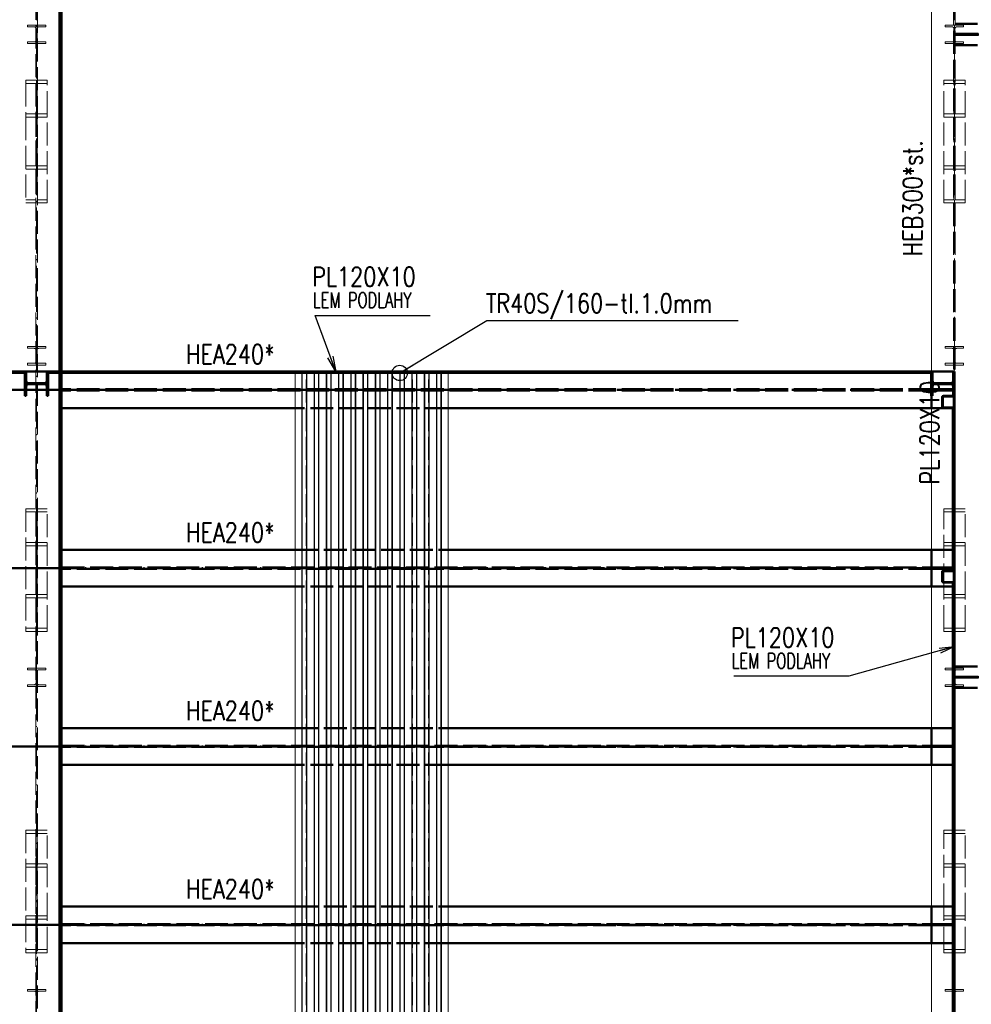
# Paper-space layout 'Layout1' of a CAD drawing. Extents: x -2 to 1243, y -36 to 596.
# Tile 27 of 84: x 200 to 324, y 192 to 320. Entities that reach past the tile are written whole.
import ezdxf

# ---------------------------------------------------------------- set-up
doc = ezdxf.new("R2010")
doc.units = 0
for name, pattern in [('ACAD_ISO02W100', [15, 12, -3]), ('ACAD_ISO04W100', [30.5, 24, -3, 0.5, -3]), ('HP_01_CER_B', [8, 5, -1, 1, -1])]:
    doc.linetypes.add(name, pattern=pattern)
for name, color, linetype, lineweight in [('SS_1.ET-HALA_TaO-KCE_VELINU-PRUVLAK', 9, 'CONTINUOUS', 13), ('SS_1.ET-HALA_TaO-RASTR', 7, 'HP_01_CER_B', 13), ('SS_2.ET-HALA_TaO-KCE_VELINU-NADSTAVBA', 72, 'CONTINUOUS', 50), ('SS_2.ET-HALA_TaO-KCE_VELINU-PODLAH.NOSNIK', 212, 'CONTINUOUS', 50), ('SS_2.ET-HALA_TaO-KCE_VELINU-PODLAHA_LEM', 140, 'CONTINUOUS', 50), ('SS_2.ET-HALA_TaO-KCE_VELINU-PODLAHA_TRAPEZ.PLECH', 153, 'CONTINUOUS', 18), ('SS_2.ET-HALA_TaO-KCE_VELINU-ZESILENI', 160, 'CONTINUOUS', 50), ('SS_2.ET-HALA_TaO-LAVKA_+8.000m', 134, 'CONTINUOUS', 50), ('SS_POPIS_PROFILU', 13, 'CONTINUOUS', 25), ('SS_POPIS_PROFILU_S355', 2, 'CONTINUOUS', 35), ('SS_SRAFY', 8, 'CONTINUOUS', 18), ('SS_STAV.OK-POPIS_PROFILU', 9, 'CONTINUOUS', 13)]:
    doc.layers.add(name, color=color, linetype=linetype, lineweight=lineweight)
doc.styles.add('romans.shx', font='romans.shx', dxfattribs={"height": 5})
pattern_1 = [(45, (82.1381, 105.12424), (-0.04490128, 0.04490128), [])]

psp = doc.layouts.get("Layout1")

# ---------------------------------------------------------------- hatches: boundary and pattern name
at = {"layer": 'SS_SRAFY'}
h = psp.add_hatch(dxfattribs=at)
h.set_pattern_fill('ANSI31', color=5, scale=0.02, style=0)
h.set_pattern_definition(pattern_1)
h.paths.add_polyline_path([(200.7981, 274.4842), (200.6181, 274.4842), (200.6181, 271.2842), (200.7981, 271.2842), (200.7981, 272.5242, -0.41421356), (201.0981, 272.8242), (203.1781, 272.8242, -0.41421356), (203.4781, 272.5242), (203.4781, 271.2842), (203.6581, 271.2842), (203.6581, 274.4842), (203.4781, 274.4842), (203.4781, 273.2442, -0.41421356), (203.1781, 272.9442), (201.0981, 272.9442, -0.41421356), (200.7981, 273.2442)], flags=0)
h = psp.add_hatch(dxfattribs=at)
h.set_pattern_fill('ANSI31', color=5, scale=0.02, style=0)
h.set_pattern_definition(pattern_1)
h.paths.add_polyline_path([(319.2781, 274.4842), (319.0981, 274.4842), (319.0981, 271.2842), (319.2781, 271.2842), (319.2781, 272.5242, -0.41421356), (319.5781, 272.8242), (321.6581, 272.8242, -0.41421356), (321.9581, 272.5242), (321.9581, 271.2842), (322.1381, 271.2842), (322.1381, 274.4842), (321.9581, 274.4842), (321.9581, 273.2442, -0.41421356), (321.6581, 272.9442), (319.5781, 272.9442, -0.41421356), (319.2781, 273.2442)], flags=0)
h = psp.add_hatch(dxfattribs=at)
h.set_pattern_fill('ANSI31', color=5, scale=0.02, style=0)
h.set_pattern_definition(pattern_1)
h.paths.add_polyline_path([(321.9781, 271.2842), (320.6981, 271.2842, 0.41421356), (320.5381, 271.1242), (320.5381, 269.8442, 0.41421356), (320.6981, 269.6842), (321.9781, 269.6842, 0.41421356), (322.1381, 269.8442), (322.1381, 271.1242, 0.41421356)], flags=0)
h.paths.add_polyline_path([(322.0581, 271.1242), (322.0581, 269.8442, -0.41421356), (321.9781, 269.7642), (320.6981, 269.7642, -0.41421356), (320.6181, 269.8442), (320.6181, 271.1242, -0.41421356), (320.6981, 271.2042), (321.9781, 271.2042, -0.41421356)], flags=0)
h = psp.add_hatch(dxfattribs=at)
h.set_pattern_fill('ANSI31', color=5, scale=0.02, style=0)
h.set_pattern_definition(pattern_1)
h.paths.add_polyline_path([(321.9781, 248.4842), (320.6981, 248.4842, 0.41421356), (320.5381, 248.3242), (320.5381, 247.0442, 0.41421356), (320.6981, 246.8842), (321.9781, 246.8842, 0.41421356), (322.1381, 247.0442), (322.1381, 248.3242, 0.41421356)], flags=0)
h.paths.add_polyline_path([(322.0581, 248.3242), (322.0581, 247.0442, -0.41421356), (321.9781, 246.9642), (320.6981, 246.9642, -0.41421356), (320.6181, 247.0442), (320.6181, 248.3242, -0.41421356), (320.6981, 248.4042), (321.9781, 248.4042, -0.41421356)], flags=0)

# ---------------------------------------------------------------- linework, layer by layer
at = {"layer": 'SS_1.ET-HALA_TaO-KCE_VELINU-PRUVLAK', "color": 9, "linetype": 'ACAD_ISO04W100', "ltscale": 0.25}
for p, q in [((202.1381, 486.5242), (202.1381, 63.7242)), ((322.1381, 486.5242), (322.1381, 71.7242)), ((202.1381, 298.9242), (202.1381, 318.5242)), ((322.1381, 298.9242), (322.1381, 318.5242)), ((202.1381, 254.1242), (202.1381, 234.5242)), ((322.1381, 254.1242), (322.1381, 234.5242)), ((202.1381, 212.1242), (202.1381, 192.5242)), ((322.1381, 212.1242), (322.1381, 192.5242))]:
    psp.add_line(p, q, dxfattribs=at)
at = {"layer": 'SS_1.ET-HALA_TaO-KCE_VELINU-PRUVLAK', "color": 9, "linetype": 'ACAD_ISO02W100', "ltscale": 0.25}
for p, q in [((202.0281, 480.9242), (202.0281, 63.7242)), ((202.2481, 63.7242), (202.2481, 480.9242)), ((322.0281, 79.7243), (322.0281, 476.5242)), ((322.2481, 79.7243), (322.2481, 476.5242)), ((200.9381, 319.7242), (203.3381, 319.7242)), ((200.9381, 319.7242), (200.9381, 319.5042)), ((200.9381, 319.5042), (201.8331, 319.5042)), ((202.0731, 319.2642), (202.0731, 317.7842)), ((202.2031, 317.7842), (202.2031, 319.2642)), ((202.4431, 319.5042), (203.3381, 319.5042)), ((203.3381, 319.5042), (203.3381, 319.7242)), ((320.9381, 319.7242), (323.3381, 319.7242)), ((320.9381, 319.7242), (320.9381, 319.5042)), ((320.9381, 319.5042), (321.8331, 319.5042)), ((322.0731, 319.2642), (322.0731, 317.7842)), ((322.2031, 317.7842), (322.2031, 319.2642)), ((322.4431, 319.5042), (323.3381, 319.5042)), ((323.3381, 319.5042), (323.3381, 319.7242)), ((201.8331, 317.5442), (200.9381, 317.5442)), ((200.9381, 317.5442), (200.9381, 317.3242)), ((203.3381, 317.3242), (200.9381, 317.3242)), ((203.3381, 317.5442), (202.4431, 317.5442)), ((203.3381, 317.3242), (203.3381, 317.5442)), ((321.8331, 317.5442), (320.9381, 317.5442)), ((320.9381, 317.5442), (320.9381, 317.3242)), ((323.3381, 317.3242), (320.9381, 317.3242)), ((323.3381, 317.5442), (322.4431, 317.5442)), ((323.3381, 317.3242), (323.3381, 317.5442)), ((203.5381, 312.5329), (200.7381, 312.5329)), ((200.7381, 312.5329), (200.7381, 312.12)), ((202.0681, 312.12), (200.7381, 312.12)), ((200.7381, 312.12), (200.7381, 308.1285)), ((202.0681, 312.12), (202.0681, 308.1285)), ((203.5381, 312.12), (202.2081, 312.12)), ((202.2081, 312.12), (202.2081, 308.1285)), ((203.5381, 312.12), (203.5381, 312.5329)), ((203.5381, 308.1285), (203.5381, 312.12)), ((323.5381, 312.5329), (320.7381, 312.5329)), ((320.7381, 312.12), (320.7381, 312.5329)), ((322.0681, 312.12), (320.7381, 312.12)), ((320.7381, 308.1285), (320.7381, 312.12)), ((322.0681, 308.1285), (322.0681, 312.12)), ((323.5381, 312.12), (322.2081, 312.12)), ((322.2081, 308.1285), (322.2081, 312.12)), ((323.5381, 312.12), (323.5381, 312.5329)), ((323.5381, 308.1285), (323.5381, 312.12)), ((202.0681, 308.1285), (200.7381, 308.1285)), ((200.7381, 308.1285), (200.7381, 307.7156)), ((203.5381, 307.7156), (200.7381, 307.7156)), ((200.7381, 307.7156), (200.7381, 296.5156)), ((202.0681, 308.1285), (202.0681, 296.9285)), ((203.5381, 308.1285), (202.2081, 308.1285)), ((202.2081, 308.1285), (202.2081, 296.9285)), ((203.5381, 307.7156), (203.5381, 308.1285)), ((203.5381, 296.5156), (203.5381, 307.7156)), ((322.0681, 308.1285), (320.7381, 308.1285)), ((320.7381, 307.7156), (320.7381, 308.1285)), ((323.5381, 307.7156), (320.7381, 307.7156)), ((320.7381, 296.5156), (320.7381, 307.7156)), ((322.0681, 296.9285), (322.0681, 308.1285)), ((323.5381, 308.1285), (322.2081, 308.1285)), ((322.2081, 296.9285), (322.2081, 308.1285)), ((323.5381, 307.7156), (323.5381, 308.1285)), ((323.5381, 296.5156), (323.5381, 307.7156)), ((200.7381, 301.3329), (203.5381, 301.3329)), ((320.7381, 301.3329), (323.5381, 301.3329)), ((200.7381, 300.92), (202.0681, 300.92)), ((202.2081, 300.92), (203.5381, 300.92)), ((320.7381, 300.92), (322.0681, 300.92)), ((322.2081, 300.92), (323.5381, 300.92)), ((200.7381, 296.9285), (202.0681, 296.9285)), ((200.7381, 296.5156), (203.5381, 296.5156)), ((202.2081, 296.9285), (203.5381, 296.9285)), ((320.7381, 296.9285), (322.0681, 296.9285)), ((320.7381, 296.5156), (323.5381, 296.5156)), ((322.2081, 296.9285), (323.5381, 296.9285)), ((200.9381, 277.7242), (203.3381, 277.7242)), ((200.9381, 277.7242), (200.9381, 277.5042)), ((200.9381, 277.5042), (201.8331, 277.5042)), ((202.0731, 277.2642), (202.0731, 275.7842)), ((202.2031, 275.7842), (202.2031, 277.2642)), ((202.4431, 277.5042), (203.3381, 277.5042)), ((203.3381, 277.5042), (203.3381, 277.7242)), ((320.9381, 277.7242), (323.3381, 277.7242)), ((320.9381, 277.7242), (320.9381, 277.5042)), ((320.9381, 277.5042), (321.8331, 277.5042)), ((322.0731, 277.2642), (322.0731, 275.7842)), ((322.2031, 275.7842), (322.2031, 277.2642)), ((322.4431, 277.5042), (323.3381, 277.5042)), ((323.3381, 277.5042), (323.3381, 277.7242)), ((201.8331, 275.5442), (200.9381, 275.5442)), ((200.9381, 275.5442), (200.9381, 275.3242)), ((203.3381, 275.5442), (202.4431, 275.5442)), ((203.3381, 275.3242), (203.3381, 275.5442)), ((321.8331, 275.5442), (320.9381, 275.5442)), ((320.9381, 275.5442), (320.9381, 275.3242)), ((323.3381, 275.5442), (322.4431, 275.5442)), ((323.3381, 275.3242), (323.3381, 275.5442)), ((203.3381, 275.3242), (200.9381, 275.3242)), ((323.3381, 275.3242), (320.9381, 275.3242)), ((203.5381, 256.5329), (200.7381, 256.5329)), ((200.7381, 256.5329), (200.7381, 245.3329)), ((202.0681, 256.12), (200.7381, 256.12)), ((202.0681, 256.12), (202.0681, 244.92)), ((203.5381, 256.12), (202.2081, 256.12)), ((202.2081, 256.12), (202.2081, 244.92)), ((203.5381, 245.3329), (203.5381, 256.5329)), ((323.5381, 256.5329), (320.7381, 256.5329)), ((320.7381, 246.3842), (320.7381, 256.5329)), ((322.0681, 256.12), (320.7381, 256.12)), ((322.0681, 244.92), (322.0681, 256.12)), ((323.5381, 256.12), (322.2081, 256.12)), ((322.2081, 244.92), (322.2081, 256.12)), ((323.5381, 245.3329), (323.5381, 256.5329)), ((202.0681, 252.1285), (200.7381, 252.1285)), ((203.5381, 251.7156), (200.7381, 251.7156)), ((203.5381, 252.1285), (202.2081, 252.1285)), ((322.0681, 252.1285), (320.7381, 252.1285)), ((323.5381, 251.7156), (320.7381, 251.7156)), ((323.5381, 252.1285), (322.2081, 252.1285)), ((320.7381, 245.3329), (320.7381, 246.3842)), ((200.7381, 245.3329), (203.5381, 245.3329)), ((200.7381, 245.3329), (200.7381, 244.92)), ((200.7381, 244.92), (202.0681, 244.92)), ((200.7381, 244.92), (200.7381, 240.9285)), ((202.0681, 244.92), (202.0681, 240.9285)), ((202.2081, 244.92), (203.5381, 244.92)), ((202.2081, 244.92), (202.2081, 240.9285)), ((203.5381, 244.92), (203.5381, 245.3329)), ((203.5381, 240.9285), (203.5381, 244.92)), ((320.7381, 245.3329), (323.5381, 245.3329)), ((320.7381, 244.92), (320.7381, 245.3329)), ((320.7381, 244.92), (322.0681, 244.92)), ((320.7381, 240.9285), (320.7381, 244.92)), ((322.0681, 240.9285), (322.0681, 244.92)), ((322.2081, 244.92), (323.5381, 244.92)), ((322.2081, 240.9285), (322.2081, 244.92)), ((323.5381, 244.92), (323.5381, 245.3329)), ((323.5381, 240.9285), (323.5381, 244.92)), ((200.7381, 240.9285), (202.0681, 240.9285)), ((200.7381, 240.9285), (200.7381, 240.5156)), ((202.2081, 240.9285), (203.5381, 240.9285)), ((203.5381, 240.5156), (203.5381, 240.9285)), ((320.7381, 240.9285), (322.0681, 240.9285)), ((320.7381, 240.5156), (320.7381, 240.9285)), ((322.2081, 240.9285), (323.5381, 240.9285)), ((323.5381, 240.5156), (323.5381, 240.9285)), ((200.7381, 240.5156), (203.5381, 240.5156)), ((320.7381, 240.5156), (323.5381, 240.5156)), ((200.9381, 235.7242), (203.3381, 235.7242)), ((200.9381, 235.7242), (200.9381, 235.5042)), ((200.9381, 235.5042), (201.8331, 235.5042)), ((202.4431, 235.5042), (203.3381, 235.5042)), ((203.3381, 235.5042), (203.3381, 235.7242)), ((320.9381, 235.7242), (323.3381, 235.7242)), ((320.9381, 235.7242), (320.9381, 235.5042)), ((320.9381, 235.5042), (321.8331, 235.5042)), ((322.4431, 235.5042), (323.3381, 235.5042)), ((323.3381, 235.5042), (323.3381, 235.7242)), ((202.0731, 235.2642), (202.0731, 233.7842)), ((202.2031, 233.7842), (202.2031, 235.2642)), ((322.0731, 235.2642), (322.0731, 233.7842)), ((322.2031, 233.7842), (322.2031, 235.2642)), ((201.8331, 233.5442), (200.9381, 233.5442)), ((200.9381, 233.5442), (200.9381, 233.3242)), ((203.3381, 233.3242), (200.9381, 233.3242)), ((203.3381, 233.5442), (202.4431, 233.5442)), ((203.3381, 233.3242), (203.3381, 233.5442)), ((321.8331, 233.5442), (320.9381, 233.5442)), ((320.9381, 233.5442), (320.9381, 233.3242)), ((323.3381, 233.3242), (320.9381, 233.3242)), ((323.3381, 233.5442), (322.4431, 233.5442)), ((323.3381, 233.3242), (323.3381, 233.5442)), ((203.5381, 214.5329), (200.7381, 214.5329)), ((200.7381, 214.5329), (200.7381, 203.3329)), ((202.0681, 214.12), (200.7381, 214.12)), ((202.0681, 214.12), (202.0681, 202.92)), ((203.5381, 214.12), (202.2081, 214.12)), ((202.2081, 214.12), (202.2081, 202.92)), ((203.5381, 203.3329), (203.5381, 214.5329)), ((323.5381, 214.5329), (320.7381, 214.5329)), ((320.7381, 204.5842), (320.7381, 214.5329)), ((322.0681, 214.12), (320.7381, 214.12)), ((322.0681, 202.92), (322.0681, 214.12)), ((323.5381, 214.12), (322.2081, 214.12)), ((322.2081, 202.92), (322.2081, 214.12)), ((323.5381, 203.3329), (323.5381, 214.5329)), ((202.0681, 210.1285), (200.7381, 210.1285)), ((203.5381, 210.1285), (202.2081, 210.1285)), ((322.0681, 210.1285), (320.7381, 210.1285)), ((323.5381, 210.1285), (322.2081, 210.1285)), ((203.5381, 209.7156), (200.7381, 209.7156)), ((323.5381, 209.7156), (320.7381, 209.7156)), ((320.7381, 203.3329), (320.7381, 204.5842)), ((200.7381, 203.3329), (203.5381, 203.3329)), ((200.7381, 203.3329), (200.7381, 202.92)), ((203.5381, 202.92), (203.5381, 203.3329)), ((320.7381, 203.3329), (323.5381, 203.3329)), ((320.7381, 202.92), (320.7381, 203.3329)), ((323.5381, 202.92), (323.5381, 203.3329)), ((200.7381, 202.92), (202.0681, 202.92)), ((200.7381, 202.92), (200.7381, 198.9285)), ((202.0681, 202.92), (202.0681, 198.9285)), ((202.2081, 202.92), (203.5381, 202.92)), ((202.2081, 202.92), (202.2081, 198.9285)), ((203.5381, 198.9285), (203.5381, 202.92)), ((320.7381, 202.92), (322.0681, 202.92)), ((320.7381, 198.9285), (320.7381, 202.92)), ((322.0681, 198.9285), (322.0681, 202.92)), ((322.2081, 202.92), (323.5381, 202.92)), ((322.2081, 198.9285), (322.2081, 202.92)), ((323.5381, 198.9285), (323.5381, 202.92)), ((200.7381, 198.9285), (202.0681, 198.9285)), ((200.7381, 198.9285), (200.7381, 198.5156)), ((200.7381, 198.5156), (203.5381, 198.5156)), ((202.2081, 198.9285), (203.5381, 198.9285)), ((203.5381, 198.5156), (203.5381, 198.9285)), ((320.7381, 198.9285), (322.0681, 198.9285)), ((320.7381, 198.5156), (320.7381, 198.9285)), ((320.7381, 198.5156), (323.5381, 198.5156)), ((322.2081, 198.9285), (323.5381, 198.9285)), ((323.5381, 198.5156), (323.5381, 198.9285)), ((200.9381, 193.7242), (203.3381, 193.7242)), ((200.9381, 193.7242), (200.9381, 193.5042)), ((200.9381, 193.5042), (201.8331, 193.5042)), ((202.0731, 193.2642), (202.0731, 191.7842)), ((202.2031, 191.7842), (202.2031, 193.2642)), ((202.4431, 193.5042), (203.3381, 193.5042)), ((203.3381, 193.5042), (203.3381, 193.7242)), ((320.9381, 193.7242), (323.3381, 193.7242)), ((320.9381, 193.7242), (320.9381, 193.5042)), ((320.9381, 193.5042), (321.8331, 193.5042)), ((322.0731, 193.2642), (322.0731, 191.7842)), ((322.2031, 191.7842), (322.2031, 193.2642)), ((322.4431, 193.5042), (323.3381, 193.5042)), ((323.3381, 193.5042), (323.3381, 193.7242))]:
    psp.add_line(p, q, dxfattribs=at)
at = {"layer": 'SS_1.ET-HALA_TaO-KCE_VELINU-PRUVLAK', "color": 5, "linetype": 'Continuous', "ltscale": 0.25}
for p, q in [((319.1381, 274.4842), (319.1381, 356.8842)), ((319.1381, 251.1842), (319.1381, 269.6842)), ((319.1381, 227.8842), (319.1381, 246.3842)), ((319.1381, 204.5842), (319.1381, 223.0842)), ((319.1381, 181.2842), (319.1381, 199.7842))]:
    psp.add_line(p, q, dxfattribs=at)
at = {"layer": 'SS_1.ET-HALA_TaO-KCE_VELINU-PRUVLAK', "color": 9, "linetype": 'ACAD_ISO02W100', "ltscale": 0.25, "extrusion": (-3.13938e-14, -7.57912e-14, -1)}
for centre in [(-201.8331, 319.2642), (-321.8331, 277.2642)]:
    psp.add_arc(centre, 0.24, 90, 180, dxfattribs=at)
at = {"layer": 'SS_1.ET-HALA_TaO-KCE_VELINU-PRUVLAK', "color": 9, "linetype": 'ACAD_ISO02W100', "ltscale": 0.25, "extrusion": (7.57912e-14, -3.13938e-14, -1)}
for centre in [(-202.4431, 319.2642), (-322.4431, 277.2642)]:
    psp.add_arc(centre, 0.24, 0, 90, dxfattribs=at)
at = {"layer": 'SS_1.ET-HALA_TaO-KCE_VELINU-PRUVLAK', "color": 9, "linetype": 'ACAD_ISO02W100', "ltscale": 0.25, "extrusion": (3.13938e-14, 7.57912e-14, -1)}
for centre in [(-321.8331, 319.2642), (-201.8331, 235.2642), (-321.8331, 235.2642), (-201.8331, 193.2642), (-321.8331, 193.2642)]:
    psp.add_arc(centre, 0.24, 90, 180, dxfattribs=at)
at = {"layer": 'SS_1.ET-HALA_TaO-KCE_VELINU-PRUVLAK', "color": 9, "linetype": 'ACAD_ISO02W100', "ltscale": 0.25, "extrusion": (-7.57912e-14, 3.13938e-14, -1)}
for centre in [(-322.4431, 319.2642), (-202.4431, 235.2642), (-322.4431, 235.2642), (-202.4431, 193.2642), (-322.4431, 193.2642)]:
    psp.add_arc(centre, 0.24, 0, 90, dxfattribs=at)
at = {"layer": 'SS_1.ET-HALA_TaO-KCE_VELINU-PRUVLAK', "color": 9, "linetype": 'ACAD_ISO02W100', "ltscale": 0.25, "extrusion": (6.27875e-14, -1.51582e-13, -1)}
for centre in [(-201.8331, 317.7842), (-321.8331, 275.7842)]:
    psp.add_arc(centre, 0.24, 180, 270, dxfattribs=at)
at = {"layer": 'SS_1.ET-HALA_TaO-KCE_VELINU-PRUVLAK', "color": 9, "linetype": 'ACAD_ISO02W100', "ltscale": 0.25, "extrusion": (-1.51582e-13, -6.27875e-14, -1)}
for centre in [(-202.4431, 317.7842), (-322.4431, 275.7842)]:
    psp.add_arc(centre, 0.24, 270, 0, dxfattribs=at)
at = {"layer": 'SS_1.ET-HALA_TaO-KCE_VELINU-PRUVLAK', "color": 9, "linetype": 'ACAD_ISO02W100', "ltscale": 0.25, "extrusion": (3.13938e-14, -7.57912e-14, -1)}
for centre in [(-321.8331, 317.7842), (-201.8331, 233.7842), (-321.8331, 233.7842)]:
    psp.add_arc(centre, 0.24, 180, 270, dxfattribs=at)
at = {"layer": 'SS_1.ET-HALA_TaO-KCE_VELINU-PRUVLAK', "color": 9, "linetype": 'ACAD_ISO02W100', "ltscale": 0.25, "extrusion": (-7.57912e-14, -3.13938e-14, -1)}
for centre in [(-322.4431, 317.7842), (-202.4431, 233.7842), (-322.4431, 233.7842)]:
    psp.add_arc(centre, 0.24, 270, 0, dxfattribs=at)
at = {"layer": 'SS_1.ET-HALA_TaO-KCE_VELINU-PRUVLAK', "color": 9, "linetype": 'ACAD_ISO02W100', "ltscale": 0.25, "extrusion": (0, 0, -1)}
for centre, start, end in [((-201.8331, 277.2642), 90, 180), ((-202.4431, 277.2642), 0, 90)]:
    psp.add_arc(centre, 0.24, start, end, dxfattribs=at)
at = {"layer": 'SS_1.ET-HALA_TaO-KCE_VELINU-PRUVLAK', "color": 9, "linetype": 'ACAD_ISO02W100', "ltscale": 0.25, "extrusion": (9.41813e-14, -2.27374e-13, -1)}
psp.add_arc((-201.8331, 275.7842), 0.24, 180, 270, dxfattribs=at)
at = {"layer": 'SS_1.ET-HALA_TaO-KCE_VELINU-PRUVLAK', "color": 9, "linetype": 'ACAD_ISO02W100', "ltscale": 0.25, "extrusion": (-2.27374e-13, -9.41813e-14, -1)}
psp.add_arc((-202.4431, 275.7842), 0.24, 270, 0, dxfattribs=at)
at = {"layer": 'SS_1.ET-HALA_TaO-RASTR', "linetype": 'ACAD_ISO04W100', "ltscale": 0.25}
psp.add_line((322.1381, 46.8653), (322.1381, 524.5623), dxfattribs=at)
at = {"layer": 'SS_2.ET-HALA_TaO-KCE_VELINU-NADSTAVBA', "color": 1, "linetype": 'Continuous', "ltscale": 0.25}
for p, q in [((200.6181, 274.4842), (200.7981, 274.4842)), ((200.6181, 274.4842), (200.6181, 271.2842)), ((200.7981, 273.2442), (200.7981, 274.4842)), ((203.4781, 274.4842), (203.6581, 274.4842)), ((203.4781, 274.4842), (203.4781, 273.2442)), ((203.6581, 271.2842), (203.6581, 274.4842)), ((319.0981, 274.4842), (319.2781, 274.4842)), ((319.0981, 274.4842), (319.0981, 271.2842)), ((319.2781, 273.2442), (319.2781, 274.4842)), ((321.9581, 274.4842), (322.1381, 274.4842)), ((321.9581, 274.4842), (321.9581, 273.2442)), ((322.1381, 271.2842), (322.1381, 274.4842)), ((203.1781, 272.9442), (201.0981, 272.9442)), ((201.0981, 272.8242), (203.1781, 272.8242)), ((321.6581, 272.9442), (319.5781, 272.9442)), ((319.5781, 272.8242), (321.6581, 272.8242)), ((200.7981, 271.2842), (200.7981, 272.5242)), ((203.4781, 272.5242), (203.4781, 271.2842)), ((319.2781, 271.2842), (319.2781, 272.5242)), ((321.9581, 272.5242), (321.9581, 271.2842)), ((200.6181, 271.2842), (200.7981, 271.2842)), ((203.4781, 271.2842), (203.6581, 271.2842)), ((319.0981, 271.2842), (319.2781, 271.2842)), ((320.5381, 269.8442), (320.5381, 271.1242)), ((320.6181, 269.8442), (320.6181, 271.1242)), ((320.6981, 271.2842), (321.9781, 271.2842)), ((320.6981, 271.2042), (321.9781, 271.2042)), ((321.9781, 271.2842), (322.1381, 271.2842)), ((322.0581, 269.8442), (322.0581, 271.1242)), ((322.1381, 269.8442), (322.1381, 271.1242)), ((321.9781, 269.7642), (320.6981, 269.7642)), ((321.9781, 269.6842), (320.6981, 269.6842)), ((320.5381, 247.0442), (320.5381, 248.3242)), ((320.6181, 247.0442), (320.6181, 248.3242)), ((321.9781, 248.4842), (320.6981, 248.4842)), ((320.6981, 248.4042), (321.9781, 248.4042)), ((322.0581, 247.0442), (322.0581, 248.3242)), ((322.1381, 247.0442), (322.1381, 248.3242)), ((321.9781, 246.9642), (320.6981, 246.9642)), ((320.6981, 246.8842), (321.9781, 246.8842))]:
    psp.add_line(p, q, dxfattribs=at)
at = {"layer": 'SS_2.ET-HALA_TaO-KCE_VELINU-NADSTAVBA', "color": 1, "linetype": 'Continuous', "ltscale": 0.25, "extrusion": (2.42532e-13, 1.0046e-13, -1)}
for centre in [(-201.0981, 273.2442), (-319.5781, 273.2442)]:
    psp.add_arc(centre, 0.3, 270, 0, dxfattribs=at)
at = {"layer": 'SS_2.ET-HALA_TaO-KCE_VELINU-NADSTAVBA', "color": 1, "linetype": 'Continuous', "ltscale": 0.25, "extrusion": (2.42532e-13, -1.0046e-13, -1)}
for centre in [(-201.0981, 272.5242), (-319.5781, 272.5242)]:
    psp.add_arc(centre, 0.3, 0, 90, dxfattribs=at)
at = {"layer": 'SS_2.ET-HALA_TaO-KCE_VELINU-NADSTAVBA', "color": 1, "linetype": 'Continuous', "ltscale": 0.25, "extrusion": (-1.0046e-13, 2.42532e-13, -1)}
for centre in [(-203.1781, 273.2442), (-321.6581, 273.2442)]:
    psp.add_arc(centre, 0.3, 180, 270, dxfattribs=at)
at = {"layer": 'SS_2.ET-HALA_TaO-KCE_VELINU-NADSTAVBA', "color": 1, "linetype": 'Continuous', "ltscale": 0.25, "extrusion": (-1.0046e-13, -2.42532e-13, -1)}
for centre in [(-203.1781, 272.5242), (-321.6581, 272.5242)]:
    psp.add_arc(centre, 0.3, 90, 180, dxfattribs=at)
at = {"layer": 'SS_2.ET-HALA_TaO-KCE_VELINU-NADSTAVBA', "color": 1, "linetype": 'Continuous', "ltscale": 0.25}
for centre, start, end in [((320.6981, 271.1242), 90, 180), ((321.9781, 271.1242), 0, 90), ((320.6981, 269.8442), 180, 270), ((321.9781, 269.8442), 270, 0), ((320.6981, 248.3242), 90, 180), ((321.9781, 248.3242), 0, 90), ((320.6981, 247.0442), 180, 270), ((321.9781, 247.0442), 270, 0)]:
    psp.add_arc(centre, 0.16, start, end, dxfattribs=at)
at = {"layer": 'SS_2.ET-HALA_TaO-KCE_VELINU-NADSTAVBA', "color": 1, "linetype": 'Continuous', "ltscale": 0.25, "extrusion": (9.09495e-13, -3.76725e-13, -1)}
psp.add_arc((-320.6981, 271.1242), 0.08, 0, 90, dxfattribs=at)
at = {"layer": 'SS_2.ET-HALA_TaO-KCE_VELINU-NADSTAVBA', "color": 1, "linetype": 'Continuous', "ltscale": 0.25, "extrusion": (-3.76725e-13, -9.09495e-13, -1)}
psp.add_arc((-321.9781, 271.1242), 0.08, 90, 180, dxfattribs=at)
at = {"layer": 'SS_2.ET-HALA_TaO-KCE_VELINU-NADSTAVBA', "color": 1, "linetype": 'Continuous', "ltscale": 0.25, "extrusion": (9.09495e-13, 3.76725e-13, -1)}
psp.add_arc((-320.6981, 269.8442), 0.08, 270, 0, dxfattribs=at)
at = {"layer": 'SS_2.ET-HALA_TaO-KCE_VELINU-NADSTAVBA', "color": 1, "linetype": 'Continuous', "ltscale": 0.25, "extrusion": (-3.76725e-13, 9.09495e-13, -1)}
psp.add_arc((-321.9781, 269.8442), 0.08, 180, 270, dxfattribs=at)
at = {"layer": 'SS_2.ET-HALA_TaO-KCE_VELINU-NADSTAVBA', "color": 1, "linetype": 'Continuous', "ltscale": 0.25, "extrusion": (4.54747e-13, -1.88363e-13, -1)}
psp.add_arc((-320.6981, 248.3242), 0.08, 0, 90, dxfattribs=at)
at = {"layer": 'SS_2.ET-HALA_TaO-KCE_VELINU-NADSTAVBA', "color": 1, "linetype": 'Continuous', "ltscale": 0.25, "extrusion": (-1.88363e-13, -4.54747e-13, -1)}
psp.add_arc((-321.9781, 248.3242), 0.08, 90, 180, dxfattribs=at)
at = {"layer": 'SS_2.ET-HALA_TaO-KCE_VELINU-NADSTAVBA', "color": 1, "linetype": 'Continuous', "ltscale": 0.25, "extrusion": (4.54747e-13, 1.88363e-13, -1)}
psp.add_arc((-320.6981, 247.0442), 0.08, 270, 0, dxfattribs=at)
at = {"layer": 'SS_2.ET-HALA_TaO-KCE_VELINU-NADSTAVBA', "color": 1, "linetype": 'Continuous', "ltscale": 0.25, "extrusion": (-1.88363e-13, 4.54747e-13, -1)}
psp.add_arc((-321.9781, 247.0442), 0.08, 180, 270, dxfattribs=at)
at = {"layer": 'SS_2.ET-HALA_TaO-KCE_VELINU-PODLAH.NOSNIK', "color": 3, "linetype": 'ACAD_ISO02W100', "ltscale": 0.25}
for p, q in [((319.1381, 271.2842), (319.1381, 274.4842)), ((319.2781, 274.4842), (321.9581, 274.4842)), ((319.1381, 272.1592), (205.4181, 272.1592)), ((319.1381, 272.0092), (205.4181, 272.0092)), ((319.1967, 272.1592), (319.1381, 272.1592)), ((319.1967, 272.0092), (319.1381, 272.0092)), ((319.2733, 272.1592), (319.1967, 272.1592)), ((319.2733, 272.0092), (319.1967, 272.0092)), ((319.3381, 272.1592), (319.2733, 272.1592)), ((319.3381, 272.0092), (319.2733, 272.0092)), ((322.0281, 272.1592), (319.3381, 272.1592)), ((319.3381, 272.0092), (319.3381, 272.1592)), ((322.0281, 272.0092), (319.3381, 272.0092)), ((255.9381, 269.6842), (235.9381, 269.6842)), ((320.6981, 269.6842), (319.1381, 269.6842)), ((235.9381, 251.1842), (255.9381, 251.1842)), ((319.1381, 251.1842), (322.0281, 251.1842)), ((205.4181, 248.8592), (319.1381, 248.8592)), ((319.1381, 248.7092), (205.4181, 248.7092)), ((319.1381, 248.8592), (319.1967, 248.8592)), ((319.1967, 248.7092), (319.1381, 248.7092)), ((319.1967, 248.8592), (319.3381, 248.8592)), ((319.3381, 248.7092), (319.1967, 248.7092)), ((319.3381, 248.8592), (322.0281, 248.8592)), ((319.3381, 248.7092), (319.3381, 248.8592)), ((322.0281, 248.7092), (319.3381, 248.7092)), ((255.9381, 246.3842), (235.9381, 246.3842)), ((322.0281, 246.3842), (319.1381, 246.3842)), ((235.9381, 227.8842), (255.9381, 227.8842)), ((319.1381, 227.8842), (322.0281, 227.8842)), ((205.4181, 225.5592), (319.1381, 225.5592)), ((319.1381, 225.4092), (205.4181, 225.4092)), ((319.1381, 225.5592), (319.1967, 225.5592)), ((319.1967, 225.4092), (319.1381, 225.4092)), ((319.1967, 225.5592), (319.3381, 225.5592)), ((319.3381, 225.4092), (319.1967, 225.4092)), ((319.3381, 225.5592), (322.0281, 225.5592)), ((319.3381, 225.4092), (319.3381, 225.5592)), ((322.0281, 225.4092), (319.3381, 225.4092)), ((255.9381, 223.0842), (235.9381, 223.0842)), ((322.0281, 223.0842), (319.1381, 223.0842)), ((235.9381, 204.5842), (255.9381, 204.5842)), ((319.1381, 204.5842), (322.0281, 204.5842)), ((205.4181, 202.2592), (319.1381, 202.2592)), ((319.1381, 202.1092), (205.4181, 202.1092)), ((319.1381, 202.2592), (319.1967, 202.2592)), ((319.1967, 202.1092), (319.1381, 202.1092)), ((319.1967, 202.2592), (319.3381, 202.2592)), ((319.3381, 202.1092), (319.1967, 202.1092)), ((319.3381, 202.2592), (322.0281, 202.2592)), ((319.3381, 202.1092), (319.3381, 202.2592)), ((322.0281, 202.1092), (319.3381, 202.1092)), ((255.9381, 199.7842), (235.9381, 199.7842)), ((322.0281, 199.7842), (319.1381, 199.7842))]:
    psp.add_line(p, q, dxfattribs=at)
at = {"layer": 'SS_2.ET-HALA_TaO-KCE_VELINU-PODLAH.NOSNIK', "color": 7, "linetype": 'ACAD_ISO04W100', "ltscale": 0.25}
for p, q in [((202.1381, 272.0842), (82.1381, 272.0842)), ((322.1381, 272.0842), (202.1381, 272.0842)), ((202.1381, 248.7842), (82.1381, 248.7842)), ((322.1381, 248.7842), (202.1381, 248.7842)), ((202.1381, 225.4842), (82.1381, 225.4842)), ((322.1381, 225.4842), (202.1381, 225.4842)), ((202.1381, 202.1842), (82.1381, 202.1842)), ((322.1381, 202.1842), (202.1381, 202.1842))]:
    psp.add_line(p, q, dxfattribs=at)
at = {"layer": 'SS_2.ET-HALA_TaO-KCE_VELINU-PODLAH.NOSNIK', "color": 1, "linetype": 'Continuous', "ltscale": 0.25}
for p, q in [((319.1381, 269.6842), (319.1381, 271.2842)), ((235.9381, 269.6842), (205.4181, 269.6842)), ((319.1381, 269.6842), (255.9381, 269.6842)), ((205.4181, 251.1842), (235.9381, 251.1842)), ((255.9381, 251.1842), (319.1381, 251.1842)), ((319.1381, 246.3842), (319.1381, 251.1842)), ((235.9381, 246.3842), (205.4181, 246.3842)), ((319.1381, 246.3842), (255.9381, 246.3842)), ((205.4181, 227.8842), (235.9381, 227.8842)), ((255.9381, 227.8842), (319.1381, 227.8842)), ((319.1381, 223.0842), (319.1381, 227.8842)), ((235.9381, 223.0842), (205.4181, 223.0842)), ((319.1381, 223.0842), (255.9381, 223.0842)), ((205.4181, 204.5842), (235.9381, 204.5842)), ((255.9381, 204.5842), (319.1381, 204.5842)), ((319.1381, 199.7842), (319.1381, 204.5842)), ((235.9381, 199.7842), (205.4181, 199.7842)), ((319.1381, 199.7842), (255.9381, 199.7842))]:
    psp.add_line(p, q, dxfattribs=at)
at = {"layer": 'SS_2.ET-HALA_TaO-KCE_VELINU-PODLAHA_LEM', "color": 7, "linetype": 'ACAD_ISO04W100', "ltscale": 0.25}
for p, q in [((82.1381, 274.4842), (202.1381, 274.4842)), ((202.1381, 274.4842), (322.1381, 274.4842)), ((322.1381, 274.4842), (322.1381, 247.6842)), ((322.1381, 247.6842), (322.1381, 176.4843))]:
    psp.add_line(p, q, dxfattribs=at)
at = {"layer": 'SS_2.ET-HALA_TaO-KCE_VELINU-PODLAHA_LEM', "color": 1, "linetype": 'Continuous', "ltscale": 0.25}
for p, q in [((85.1781, 274.4842), (200.6181, 274.4842)), ((85.1781, 274.2842), (200.6181, 274.2842)), ((203.6581, 274.4842), (319.0981, 274.4842)), ((203.6581, 274.2842), (319.0981, 274.2842)), ((321.9381, 269.6842), (321.9381, 248.4843)), ((322.1381, 269.6842), (321.9781, 269.6842)), ((322.1381, 248.4843), (322.1381, 269.6842)), ((322.1381, 248.4842), (321.9781, 248.4842)), ((321.9381, 246.8842), (321.9381, 179.6843)), ((321.9781, 246.8842), (322.1381, 246.8842)), ((322.1381, 179.6843), (322.1381, 246.8842))]:
    psp.add_line(p, q, dxfattribs=at)
at = {"layer": 'SS_2.ET-HALA_TaO-KCE_VELINU-PODLAHA_TRAPEZ.PLECH', "color": 5, "linetype": 'Continuous', "ltscale": 0.25}
for p, q in [((235.9381, 274.2842), (235.9381, 176.6843)), ((236.8142, 274.2842), (236.8142, 176.6843)), ((236.8793, 274.2842), (236.8793, 176.6843)), ((237.4141, 274.2842), (237.4141, 176.6843)), ((237.462, 274.2842), (237.462, 176.6843)), ((238.4142, 274.2842), (238.4142, 176.6843)), ((238.4621, 274.2842), (238.4621, 176.6843)), ((238.9969, 274.2842), (238.9969, 176.6843)), ((239.062, 274.2842), (239.062, 176.6843)), ((240.0142, 274.2842), (240.0142, 176.6843)), ((240.0793, 274.2842), (240.0793, 176.6843)), ((240.6141, 274.2842), (240.6141, 176.6843)), ((240.662, 274.2842), (240.662, 176.6843)), ((241.6142, 274.2842), (241.6142, 176.6843)), ((241.6621, 274.2842), (241.6621, 176.6843)), ((242.1969, 274.2842), (242.1969, 176.6843)), ((242.262, 274.2842), (242.262, 176.6843)), ((243.2142, 274.2842), (243.2142, 176.6843)), ((243.2793, 274.2842), (243.2793, 176.6843)), ((243.8141, 274.2842), (243.8141, 176.6843)), ((243.862, 274.2842), (243.862, 176.6843)), ((244.8142, 274.2842), (244.8142, 176.6843)), ((244.8621, 274.2842), (244.8621, 176.6843)), ((245.3969, 274.2842), (245.3969, 176.6843)), ((245.462, 274.2842), (245.462, 176.6843)), ((246.4142, 274.2842), (246.4142, 176.6843)), ((246.4793, 274.2842), (246.4793, 176.6843)), ((247.0141, 274.2842), (247.0141, 176.6843)), ((247.062, 274.2842), (247.062, 176.6843)), ((248.0142, 274.2842), (248.0142, 176.6843)), ((248.0621, 274.2842), (248.0621, 176.6843)), ((248.5969, 274.2842), (248.5969, 176.6843)), ((248.662, 274.2842), (248.662, 176.6843)), ((249.6142, 274.2842), (249.6142, 176.6843)), ((249.6793, 274.2842), (249.6793, 176.6843)), ((250.2141, 274.2842), (250.2141, 176.6843)), ((250.262, 274.2842), (250.262, 176.6843)), ((251.2142, 274.2842), (251.2142, 176.6843)), ((251.2621, 274.2842), (251.2621, 176.6843)), ((251.7969, 274.2842), (251.7969, 176.6843)), ((251.862, 274.2842), (251.862, 176.6843)), ((252.8142, 274.2842), (252.8142, 176.6843)), ((252.8793, 274.2842), (252.8793, 176.6843)), ((253.4141, 274.2842), (253.4141, 176.6843)), ((253.462, 274.2842), (253.462, 176.6843)), ((254.4142, 274.2842), (254.4142, 176.6843)), ((254.4621, 274.2842), (254.4621, 176.6843)), ((254.9969, 274.2842), (254.9969, 176.6843)), ((255.062, 176.6843), (255.062, 274.2842)), ((255.9381, 176.6843), (255.9381, 274.2842))]:
    psp.add_line(p, q, dxfattribs=at)
at = {"layer": 'SS_2.ET-HALA_TaO-KCE_VELINU-PODLAHA_TRAPEZ.PLECH', "color": 5, "linetype": 'ACAD_ISO02W100', "ltscale": 0.25}
for p, q in [((236.8621, 176.6843), (236.8621, 274.2842)), ((237.3969, 176.6843), (237.3969, 274.2842)), ((238.4793, 176.6843), (238.4793, 274.2842)), ((239.0141, 176.6843), (239.0141, 274.2842)), ((240.0621, 176.6843), (240.0621, 274.2842)), ((240.5969, 176.6843), (240.5969, 274.2842)), ((241.6793, 176.6843), (241.6793, 274.2842)), ((242.2141, 176.6843), (242.2141, 274.2842)), ((243.2621, 176.6843), (243.2621, 274.2842)), ((243.7969, 176.6843), (243.7969, 274.2842)), ((244.8793, 176.6843), (244.8793, 274.2842)), ((245.4141, 176.6843), (245.4141, 274.2842)), ((246.4621, 176.6843), (246.4621, 274.2842)), ((246.9969, 176.6843), (246.9969, 274.2842)), ((248.0793, 176.6843), (248.0793, 274.2842)), ((248.6141, 176.6843), (248.6141, 274.2842)), ((249.6621, 176.6843), (249.6621, 274.2842)), ((250.1969, 176.6843), (250.1969, 274.2842)), ((251.2793, 176.6843), (251.2793, 274.2842)), ((251.8141, 176.6843), (251.8141, 274.2842)), ((252.8621, 176.6843), (252.8621, 274.2842)), ((253.3969, 176.6843), (253.3969, 274.2842)), ((254.4793, 176.6843), (254.4793, 274.2842)), ((255.0141, 176.6843), (255.0141, 274.2842))]:
    psp.add_line(p, q, dxfattribs=at)
at = {"layer": 'SS_2.ET-HALA_TaO-KCE_VELINU-ZESILENI', "color": 1, "linetype": 'Continuous', "ltscale": 0.25}
for p, q in [((205.1381, 274.4842), (205.1381, 480.9242)), ((205.4181, 274.4842), (205.4181, 480.9242)), ((205.1381, 176.6842), (205.1381, 274.2842)), ((205.4181, 176.6842), (205.4181, 274.2842))]:
    psp.add_line(p, q, dxfattribs=at)
at = {"layer": 'SS_2.ET-HALA_TaO-KCE_VELINU-ZESILENI', "color": 7, "linetype": 'ACAD_ISO04W100', "ltscale": 0.25}
psp.add_line((205.1381, 71.5242), (205.1381, 480.9242), dxfattribs=at)
at = {"layer": 'SS_2.ET-HALA_TaO-KCE_VELINU-ZESILENI', "color": 3, "linetype": 'ACAD_ISO02W100', "ltscale": 0.25}
for p, q in [((205.1381, 274.2842), (205.1381, 274.4842)), ((205.4181, 274.2842), (205.4181, 274.4842))]:
    psp.add_line(p, q, dxfattribs=at)
at = {"layer": 'SS_2.ET-HALA_TaO-LAVKA_+8.000m', "color": 3, "linetype": 'ACAD_ISO02W100', "ltscale": 0.25}
for p, q in [((322.2481, 319.9242), (325.1381, 319.9242)), ((322.2481, 318.5792), (345.5381, 318.5792)), ((322.2481, 318.4692), (345.5381, 318.4692)), ((325.1381, 317.1242), (322.2481, 317.1242)), ((322.2481, 235.9242), (325.1381, 235.9242)), ((322.2481, 234.5792), (345.5381, 234.5792)), ((322.2481, 234.4692), (345.5381, 234.4692)), ((325.1381, 233.1242), (322.2481, 233.1242))]:
    psp.add_line(p, q, dxfattribs=at)
at = {"layer": 'SS_2.ET-HALA_TaO-LAVKA_+8.000m', "color": 7, "linetype": 'ACAD_ISO04W100', "ltscale": 0.25}
for p, q in [((322.1381, 318.5242), (345.5381, 318.5242)), ((322.1381, 234.5242), (345.5381, 234.5242))]:
    psp.add_line(p, q, dxfattribs=at)
at = {"layer": 'SS_POPIS_PROFILU', "color": 0, "linetype": 'ByBlock'}
for p, q in [((241.2463, 274.4842), (240.2414, 276.2453)), ((241.2463, 274.4842), (240.5542, 276.3607)), ((240.8669, 276.476), (241.2463, 274.4842)), ((320.1224, 238.3153), (322.1381, 238.5345)), ((322.1381, 238.5345), (320.2125, 237.9943)), ((322.1381, 238.5345), (320.3025, 237.6734))]:
    psp.add_line(p, q, dxfattribs=at)
at = {"layer": 'SS_POPIS_PROFILU', "color": 0, "linetype": 'ByBlock', "lineweight": -2}
psp.add_line((249.6142, 274.2842), (251.3274, 275.3163), dxfattribs=at)
at = {"layer": 'SS_POPIS_PROFILU', "color": 13}
for points in [[(241.2463, 274.4842), (238.5436, 281.8115), (253.5912, 281.8115)], [(249.6142, 274.2842), (260.9935, 281.1395), (293.8507, 281.1395)], [(322.1381, 238.5345), (308.3235, 234.6589), (293.2759, 234.6589)]]:
    psp.add_lwpolyline(points, dxfattribs=at)
at = {"layer": 'SS_POPIS_PROFILU', "color": 0, "linetype": 'ByBlock', "lineweight": -2}
psp.add_circle((249.6142, 274.2842), 1, dxfattribs=at)

# ---------------------------------------------------------------- texts
at = {"layer": 'SS_POPIS_PROFILU', "color": 13, "style": 'romans.shx'}
for s, height, width, p in [('PL120X10', 2.5, 0.8, (238.1664, 285.6115)), ('LEM PODLAHY', 2, 0.7, (238.2796, 282.8115)), ('TR40S/160-tl.1.0mm', 2.5, 0.8, (260.8779, 282.1395)), ('PL120X10', 2.5, 0.8, (292.8988, 238.4589)), ('LEM PODLAHY', 2, 0.7, (293.0119, 235.6589))]:
    psp.add_text(s, height=height, dxfattribs=dict(at, width=width)).set_placement(p)
at = {"layer": 'SS_POPIS_PROFILU', "color": 13, "style": 'romans.shx', "width": 0.8}
psp.add_text('PL120X10', height=2.5, rotation=90, dxfattribs=at).set_placement((320.1381, 259.7071))
at = {"layer": 'SS_POPIS_PROFILU_S355', "color": 2, "style": 'romans.shx', "width": 0.8}
for p in [(221.6828, 275.4942), (221.6828, 252.1942), (221.6828, 228.8942), (221.6828, 205.5942)]:
    psp.add_text('HEA240*', height=2.5, dxfattribs=at).set_placement(p)
at = {"layer": 'SS_STAV.OK-POPIS_PROFILU', "color": 9, "style": 'romans.shx', "width": 0.8}
psp.add_text('HEB300*st.', height=2.5, rotation=90, dxfattribs=at).set_placement((317.91, 289.5365))

doc.saveas('drawing.dxf')
